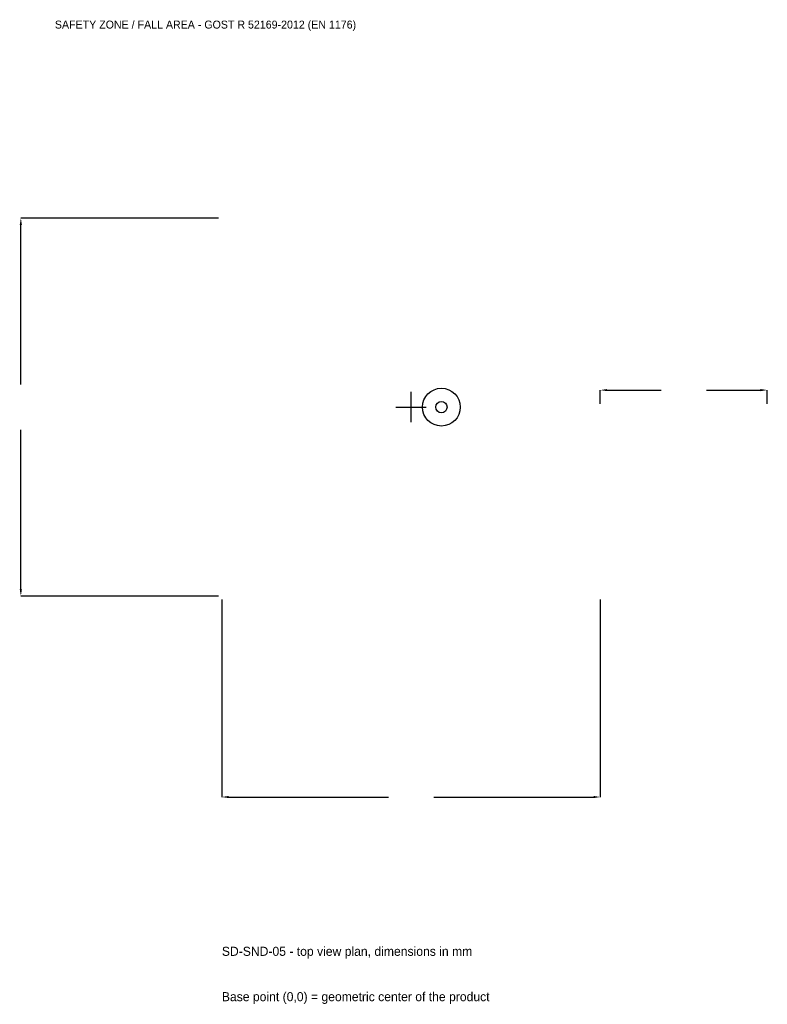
# Model space of a CAD drawing. Extents: x -3516 to 3200, y -5370 to 3484.
import ezdxf

# ---------------------------------------------------------------- set-up
doc = ezdxf.new("R2010")
doc.units = 0
for name, color, linetype in [('GP_MAF_zona_bezopasnosti', 1, 'Continuous'), ('ZSK_DANNYE', 3, 'Continuous'), ('ZSK_KONTUR', 7, 'Continuous'), ('ZSK_RAZMERY', 8, 'Continuous')]:
    doc.layers.add(name, color=color, linetype=linetype)
doc.dimstyles.new('ORION', dxfattribs={"dimtxt": 102, "dimasz": 61.2, "dimexe": 1.25, "dimexo": 30.6, "dimtad": 1, "dimcen": 2.5, "dimazin": 3, "dimtfac": 1, "dimtmove": 0, "dimatfit": 3})

# ---------------------------------------------------------------- blocks, each defined once
blk = doc.blocks.new('_CLOSEDFILLED')
at = {"color": 0, "linetype": 'BYBLOCK'}
blk.add_solid([(-1, 0.16), (0, 0), (-1, -0.16)], dxfattribs=at)
blk = doc.blocks.new('*D1')
for p, q in [((-1700, -1730.6), (-1700, -3506)), ((1700, -1730.6), (1700, -3506)), ((-1638.8, -3506), (-204, -3506)), ((204, -3506), (1638.8, -3506))]:
    blk.add_line(p, q)
at = {"layer": 'Defpoints'}
for p in [(-1700, -1700), (1700, -1700), (-1700, -3506)]:
    blk.add_point(p, dxfattribs=at)
at = {"layer": 'ZSK_RAZMERY', "xscale": 61.199999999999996, "yscale": 61.199999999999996, "rotation": 180}
blk.add_blockref('_CLOSEDFILLED', (-1700, -3506), dxfattribs=at)
at = {"layer": 'ZSK_RAZMERY', "xscale": 61.199999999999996, "yscale": 61.199999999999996}
blk.add_blockref('_CLOSEDFILLED', (1700, -3506), dxfattribs=at)
blk = doc.blocks.new('*D2')
for p, q in [((-1730.6, 1700), (-3506, 1700)), ((-3506, 204), (-3506, 1638.8)), ((-3506, -1638.8), (-3506, -204)), ((-1730.6, -1700), (-3506, -1700))]:
    blk.add_line(p, q)
at = {"layer": 'Defpoints'}
for p in [(-1700, 1700), (-3506, -1700), (-1700, -1700)]:
    blk.add_point(p, dxfattribs=at)
at = {"layer": 'ZSK_RAZMERY', "xscale": 61.199999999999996, "yscale": 61.199999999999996}
for p, rotation in [((-3506, 1700), 90), ((-3506, -1700), 270)]:
    blk.add_blockref('_CLOSEDFILLED', p, dxfattribs=dict(at, rotation=rotation))
blk = doc.blocks.new('*D3')
for p, q in [((1700, 30.6), (1700, 153)), ((1761.2, 153), (2246, 153)), ((2654, 153), (3138.8, 153)), ((3200, 30.6), (3200, 153))]:
    blk.add_line(p, q)
at = {"layer": 'Defpoints'}
for p in [(1700, 153), (1700, 0), (3200, 0)]:
    blk.add_point(p, dxfattribs=at)
at = {"layer": 'ZSK_RAZMERY', "xscale": 61.199999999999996, "yscale": 61.199999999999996, "rotation": 180}
blk.add_blockref('_CLOSEDFILLED', (1700, 153), dxfattribs=at)
at = {"layer": 'ZSK_RAZMERY', "xscale": 61.199999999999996, "yscale": 61.199999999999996}
blk.add_blockref('_CLOSEDFILLED', (3200, 153), dxfattribs=at)
blk = doc.blocks.new('B1')
at = {"layer": 'ZSK_KONTUR'}
for radius in [170, 51]:
    blk.add_circle((272, 0), radius, dxfattribs=at)
at = {"layer": 'ZSK_RAZMERY'}
for p, q in [((0, -136), (0, 136)), ((-136, 0), (136, 0))]:
    blk.add_line(p, q, dxfattribs=at)
at = {"layer": 'GP_MAF_zona_bezopasnosti', "color": 1}
blk.add_text('SAFETY ZONE / FALL AREA - GOST R 52169-2012 (EN 1176)', height=71.4, dxfattribs=at).set_placement((-3200, 3404))
at = {"layer": 'ZSK_RAZMERY'}
dim = blk.add_linear_dim(base=(-3506, -1700), p1=(-1700, -1700), p2=(-1700, 1700), angle=90, dimstyle='ORION', dxfattribs=at)
dim.commit()
dim.dimension.update_dxf_attribs({"geometry": '*D2', "text_midpoint": (-3506, 0)})
for base, p1, p2, picture, middle in [((1700, 153), (1700, 0), (3200, 0), '*D3', (2450, 153)), ((-1700, -3506), (-1700, -1700), (1700, -1700), '*D1', (0, -3506))]:
    dim = blk.add_linear_dim(base=base, p1=p1, p2=p2, dimstyle='ORION', dxfattribs=at)
    dim.commit()
    dim.dimension.update_dxf_attribs({"geometry": picture, "text_midpoint": middle})

msp = doc.modelspace()

# ---------------------------------------------------------------- block references
msp.add_blockref('B1', (0, 0))

# ---------------------------------------------------------------- texts
at = {"layer": 'ZSK_DANNYE', "color": 3}
msp.add_text('SD-SND-05 - top view plan, dimensions in mm', height=81.6, dxfattribs=at).set_placement((-1700, -4934))
at = {"layer": 'ZSK_DANNYE', "color": 7}
msp.add_text('Base point (0,0) = geometric center of the product', height=81.6, dxfattribs=at).set_placement((-1700, -5342))

doc.saveas('drawing.dxf')
